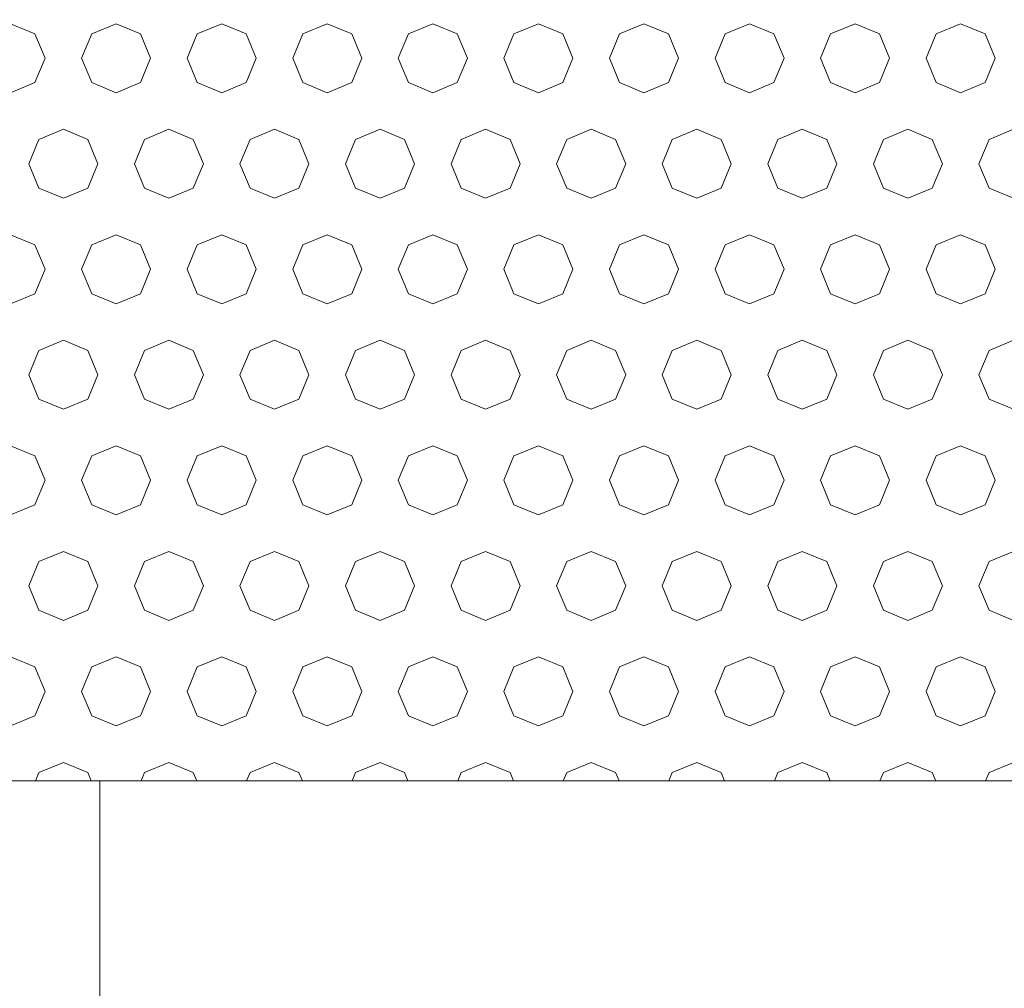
# Model space of a CAD drawing. Header units: millimetres. Extents: x 52659 to 1698020, y -10054 to 104697.
# Tile 192 of 256: x 201415 to 201881, y 13897 to 14356. Entities that reach past the tile are written whole.
import ezdxf

# ---------------------------------------------------------------- set-up
doc = ezdxf.new("R2010")
doc.units = ezdxf.units.MM
doc.header["$MEASUREMENT"] = 0
for name, color, linetype in [('02-04 BRISES SOLEIL FONCEES', 7, 'Continuous'), ('05-02 Cotation 200ème 100ème.Cotations', 7, 'Continuous'), ('Fenêtres ARCHICAD', 7, 'Continuous')]:
    doc.layers.add(name, color=color, linetype=linetype)
doc.styles.add('STYLE_GENERE_3', font='ARIALN.TTF')
doc.dimstyles.new('STYLE_GENERE__2', dxfattribs={"dimtxt": 200, "dimasz": 95, "dimexe": 0.18, "dimexo": 100, "dimgap": 0, "dimtad": 0, "dimlfac": 0.001, "dimzin": 0, "dimdsep": 46, "dimtxsty": 'STYLE_GENERE_3', "dimblk": 'ARROWHEAD_6', "dimblk1": 'ARROWHEAD_6', "dimblk2": 'ARROWHEAD_6', "dimcen": 0.09, "dimclrd": 7, "dimclre": 7, "dimclrt": 7, "dimazin": 0, "dimtfac": 1, "dimtdec": 4, "dimtmove": 0, "dimatfit": 3, "dimfxl": 1, "dimtolj": 1, "dimtzin": 0, "dimarcsym": 0})

# ---------------------------------------------------------------- blocks, each defined once
blk = doc.blocks.new('Élément de coupe_211_1', base_point=(131932.67, 5158.07))
at = {"layer": 'Fenêtres ARCHICAD', "color": 7, "linetype": 'Continuous', "lineweight": 5}
blk.add_line((201452.67, 13268.07), (201452.67, 13995.45), dxfattribs=at)
blk = doc.blocks.new('*X344', base_point=(131932.67, 5158.07))
at = {"layer": '02-04 BRISES SOLEIL FONCEES', "color": 7, "linetype": 'Continuous', "lineweight": 5}
for p, q in [((201421.98, 14349.44), (201410.42, 14354.23)), ((201460.42, 14354.23), (201448.85, 14349.44)), ((201471.98, 14349.44), (201460.42, 14354.23)), ((201510.42, 14354.23), (201498.85, 14349.44)), ((201521.98, 14349.44), (201510.42, 14354.23)), ((201560.42, 14354.23), (201548.85, 14349.44)), ((201571.98, 14349.44), (201560.42, 14354.23)), ((201610.42, 14354.23), (201598.85, 14349.44)), ((201621.98, 14349.44), (201610.42, 14354.23)), ((201660.42, 14354.23), (201648.85, 14349.44)), ((201671.98, 14349.44), (201660.42, 14354.23)), ((201710.42, 14354.23), (201698.85, 14349.44)), ((201721.98, 14349.44), (201710.42, 14354.23)), ((201760.42, 14354.23), (201748.85, 14349.44)), ((201771.98, 14349.44), (201760.42, 14354.23)), ((201810.42, 14354.23), (201798.85, 14349.44)), ((201821.98, 14349.44), (201810.42, 14354.23)), ((201860.42, 14354.23), (201848.85, 14349.44)), ((201871.98, 14349.44), (201860.42, 14354.23)), ((201426.77, 14337.88), (201421.98, 14349.44)), ((201448.85, 14349.44), (201444.07, 14337.88)), ((201476.77, 14337.88), (201471.98, 14349.44)), ((201498.85, 14349.44), (201494.07, 14337.88)), ((201526.77, 14337.88), (201521.98, 14349.44)), ((201548.85, 14349.44), (201544.07, 14337.88)), ((201576.77, 14337.88), (201571.98, 14349.44)), ((201598.85, 14349.44), (201594.07, 14337.88)), ((201626.77, 14337.88), (201621.98, 14349.44)), ((201648.85, 14349.44), (201644.07, 14337.88)), ((201676.77, 14337.88), (201671.98, 14349.44)), ((201698.85, 14349.44), (201694.07, 14337.88)), ((201726.77, 14337.88), (201721.98, 14349.44)), ((201748.85, 14349.44), (201744.07, 14337.88)), ((201776.77, 14337.88), (201771.98, 14349.44)), ((201798.85, 14349.44), (201794.07, 14337.88)), ((201826.77, 14337.88), (201821.98, 14349.44)), ((201848.85, 14349.44), (201844.07, 14337.88)), ((201876.77, 14337.88), (201871.98, 14349.44)), ((201421.98, 14326.32), (201426.77, 14337.88)), ((201444.07, 14337.88), (201448.85, 14326.32)), ((201471.98, 14326.32), (201476.77, 14337.88)), ((201494.07, 14337.88), (201498.85, 14326.32)), ((201521.98, 14326.32), (201526.77, 14337.88)), ((201544.07, 14337.88), (201548.85, 14326.32)), ((201571.98, 14326.32), (201576.77, 14337.88)), ((201594.07, 14337.88), (201598.85, 14326.32)), ((201621.98, 14326.32), (201626.77, 14337.88)), ((201644.07, 14337.88), (201648.85, 14326.32)), ((201671.98, 14326.32), (201676.77, 14337.88)), ((201694.07, 14337.88), (201698.85, 14326.32)), ((201721.98, 14326.32), (201726.77, 14337.88)), ((201744.07, 14337.88), (201748.85, 14326.32)), ((201771.98, 14326.32), (201776.77, 14337.88)), ((201794.07, 14337.88), (201798.85, 14326.32)), ((201821.98, 14326.32), (201826.77, 14337.88)), ((201844.07, 14337.88), (201848.85, 14326.32)), ((201871.98, 14326.32), (201876.77, 14337.88)), ((201410.42, 14321.53), (201421.98, 14326.32)), ((201448.85, 14326.32), (201460.42, 14321.53)), ((201460.42, 14321.53), (201471.98, 14326.32)), ((201498.85, 14326.32), (201510.42, 14321.53)), ((201510.42, 14321.53), (201521.98, 14326.32)), ((201548.85, 14326.32), (201560.42, 14321.53)), ((201560.42, 14321.53), (201571.98, 14326.32)), ((201598.85, 14326.32), (201610.42, 14321.53)), ((201610.42, 14321.53), (201621.98, 14326.32)), ((201648.85, 14326.32), (201660.42, 14321.53)), ((201660.42, 14321.53), (201671.98, 14326.32)), ((201698.85, 14326.32), (201710.42, 14321.53)), ((201710.42, 14321.53), (201721.98, 14326.32)), ((201748.85, 14326.32), (201760.42, 14321.53)), ((201760.42, 14321.53), (201771.98, 14326.32)), ((201798.85, 14326.32), (201810.42, 14321.53)), ((201810.42, 14321.53), (201821.98, 14326.32)), ((201848.85, 14326.32), (201860.42, 14321.53)), ((201860.42, 14321.53), (201871.98, 14326.32)), ((201435.42, 14304.23), (201423.85, 14299.44)), ((201446.98, 14299.44), (201435.42, 14304.23)), ((201485.42, 14304.23), (201473.85, 14299.44)), ((201496.98, 14299.44), (201485.42, 14304.23)), ((201535.42, 14304.23), (201523.85, 14299.44)), ((201546.98, 14299.44), (201535.42, 14304.23)), ((201585.42, 14304.23), (201573.85, 14299.44)), ((201596.98, 14299.44), (201585.42, 14304.23)), ((201635.42, 14304.23), (201623.85, 14299.44)), ((201646.98, 14299.44), (201635.42, 14304.23)), ((201685.42, 14304.23), (201673.85, 14299.44)), ((201696.98, 14299.44), (201685.42, 14304.23)), ((201735.42, 14304.23), (201723.85, 14299.44)), ((201746.98, 14299.44), (201735.42, 14304.23)), ((201785.42, 14304.23), (201773.85, 14299.44)), ((201796.98, 14299.44), (201785.42, 14304.23)), ((201835.42, 14304.23), (201823.85, 14299.44)), ((201846.98, 14299.44), (201835.42, 14304.23)), ((201885.42, 14304.23), (201873.85, 14299.44)), ((201423.85, 14299.44), (201419.07, 14287.88)), ((201451.77, 14287.88), (201446.98, 14299.44)), ((201473.85, 14299.44), (201469.07, 14287.88)), ((201501.77, 14287.88), (201496.98, 14299.44)), ((201523.85, 14299.44), (201519.07, 14287.88)), ((201551.77, 14287.88), (201546.98, 14299.44)), ((201573.85, 14299.44), (201569.07, 14287.88)), ((201601.77, 14287.88), (201596.98, 14299.44)), ((201623.85, 14299.44), (201619.07, 14287.88)), ((201651.77, 14287.88), (201646.98, 14299.44)), ((201673.85, 14299.44), (201669.07, 14287.88)), ((201701.77, 14287.88), (201696.98, 14299.44)), ((201723.85, 14299.44), (201719.07, 14287.88)), ((201751.77, 14287.88), (201746.98, 14299.44)), ((201773.85, 14299.44), (201769.07, 14287.88)), ((201801.77, 14287.88), (201796.98, 14299.44)), ((201823.85, 14299.44), (201819.07, 14287.88)), ((201851.77, 14287.88), (201846.98, 14299.44)), ((201873.85, 14299.44), (201869.07, 14287.88)), ((201419.07, 14287.88), (201423.85, 14276.32)), ((201446.98, 14276.32), (201451.77, 14287.88)), ((201469.07, 14287.88), (201473.85, 14276.32)), ((201496.98, 14276.32), (201501.77, 14287.88)), ((201519.07, 14287.88), (201523.85, 14276.32)), ((201546.98, 14276.32), (201551.77, 14287.88)), ((201569.07, 14287.88), (201573.85, 14276.32)), ((201596.98, 14276.32), (201601.77, 14287.88)), ((201619.07, 14287.88), (201623.85, 14276.32)), ((201646.98, 14276.32), (201651.77, 14287.88)), ((201669.07, 14287.88), (201673.85, 14276.32)), ((201696.98, 14276.32), (201701.77, 14287.88)), ((201719.07, 14287.88), (201723.85, 14276.32)), ((201746.98, 14276.32), (201751.77, 14287.88)), ((201769.07, 14287.88), (201773.85, 14276.32)), ((201796.98, 14276.32), (201801.77, 14287.88)), ((201819.07, 14287.88), (201823.85, 14276.32)), ((201846.98, 14276.32), (201851.77, 14287.88)), ((201869.07, 14287.88), (201873.85, 14276.32)), ((201423.85, 14276.32), (201435.42, 14271.53)), ((201435.42, 14271.53), (201446.98, 14276.32)), ((201473.85, 14276.32), (201485.42, 14271.53)), ((201485.42, 14271.53), (201496.98, 14276.32)), ((201523.85, 14276.32), (201535.42, 14271.53)), ((201535.42, 14271.53), (201546.98, 14276.32)), ((201573.85, 14276.32), (201585.42, 14271.53)), ((201585.42, 14271.53), (201596.98, 14276.32)), ((201623.85, 14276.32), (201635.42, 14271.53)), ((201635.42, 14271.53), (201646.98, 14276.32)), ((201673.85, 14276.32), (201685.42, 14271.53)), ((201685.42, 14271.53), (201696.98, 14276.32)), ((201723.85, 14276.32), (201735.42, 14271.53)), ((201735.42, 14271.53), (201746.98, 14276.32)), ((201773.85, 14276.32), (201785.42, 14271.53)), ((201785.42, 14271.53), (201796.98, 14276.32)), ((201823.85, 14276.32), (201835.42, 14271.53)), ((201835.42, 14271.53), (201846.98, 14276.32)), ((201873.85, 14276.32), (201885.42, 14271.53)), ((201421.98, 14249.44), (201410.42, 14254.23)), ((201460.42, 14254.23), (201448.85, 14249.44)), ((201471.98, 14249.44), (201460.42, 14254.23)), ((201510.42, 14254.23), (201498.85, 14249.44)), ((201521.98, 14249.44), (201510.42, 14254.23)), ((201560.42, 14254.23), (201548.85, 14249.44)), ((201571.98, 14249.44), (201560.42, 14254.23)), ((201610.42, 14254.23), (201598.85, 14249.44)), ((201621.98, 14249.44), (201610.42, 14254.23)), ((201660.42, 14254.23), (201648.85, 14249.44)), ((201671.98, 14249.44), (201660.42, 14254.23)), ((201710.42, 14254.23), (201698.85, 14249.44)), ((201721.98, 14249.44), (201710.42, 14254.23)), ((201760.42, 14254.23), (201748.85, 14249.44)), ((201771.98, 14249.44), (201760.42, 14254.23)), ((201810.42, 14254.23), (201798.85, 14249.44)), ((201821.98, 14249.44), (201810.42, 14254.23)), ((201860.42, 14254.23), (201848.85, 14249.44)), ((201871.98, 14249.44), (201860.42, 14254.23)), ((201426.77, 14237.88), (201421.98, 14249.44)), ((201448.85, 14249.44), (201444.07, 14237.88)), ((201476.77, 14237.88), (201471.98, 14249.44)), ((201498.85, 14249.44), (201494.07, 14237.88)), ((201526.77, 14237.88), (201521.98, 14249.44)), ((201548.85, 14249.44), (201544.07, 14237.88)), ((201576.77, 14237.88), (201571.98, 14249.44)), ((201598.85, 14249.44), (201594.07, 14237.88)), ((201626.77, 14237.88), (201621.98, 14249.44)), ((201648.85, 14249.44), (201644.07, 14237.88)), ((201676.77, 14237.88), (201671.98, 14249.44)), ((201698.85, 14249.44), (201694.07, 14237.88)), ((201726.77, 14237.88), (201721.98, 14249.44)), ((201748.85, 14249.44), (201744.07, 14237.88)), ((201776.77, 14237.88), (201771.98, 14249.44)), ((201798.85, 14249.44), (201794.07, 14237.88)), ((201826.77, 14237.88), (201821.98, 14249.44)), ((201848.85, 14249.44), (201844.07, 14237.88)), ((201876.77, 14237.88), (201871.98, 14249.44)), ((201421.98, 14226.32), (201426.77, 14237.88)), ((201444.07, 14237.88), (201448.85, 14226.32)), ((201471.98, 14226.32), (201476.77, 14237.88)), ((201494.07, 14237.88), (201498.85, 14226.32)), ((201521.98, 14226.32), (201526.77, 14237.88)), ((201544.07, 14237.88), (201548.85, 14226.32)), ((201571.98, 14226.32), (201576.77, 14237.88)), ((201594.07, 14237.88), (201598.85, 14226.32)), ((201621.98, 14226.32), (201626.77, 14237.88)), ((201644.07, 14237.88), (201648.85, 14226.32)), ((201671.98, 14226.32), (201676.77, 14237.88)), ((201694.07, 14237.88), (201698.85, 14226.32)), ((201721.98, 14226.32), (201726.77, 14237.88)), ((201744.07, 14237.88), (201748.85, 14226.32)), ((201771.98, 14226.32), (201776.77, 14237.88)), ((201794.07, 14237.88), (201798.85, 14226.32)), ((201821.98, 14226.32), (201826.77, 14237.88)), ((201844.07, 14237.88), (201848.85, 14226.32)), ((201871.98, 14226.32), (201876.77, 14237.88)), ((201410.42, 14221.53), (201421.98, 14226.32)), ((201448.85, 14226.32), (201460.42, 14221.53)), ((201460.42, 14221.53), (201471.98, 14226.32)), ((201498.85, 14226.32), (201510.42, 14221.53)), ((201510.42, 14221.53), (201521.98, 14226.32)), ((201548.85, 14226.32), (201560.42, 14221.53)), ((201560.42, 14221.53), (201571.98, 14226.32)), ((201598.85, 14226.32), (201610.42, 14221.53)), ((201610.42, 14221.53), (201621.98, 14226.32)), ((201648.85, 14226.32), (201660.42, 14221.53)), ((201660.42, 14221.53), (201671.98, 14226.32)), ((201698.85, 14226.32), (201710.42, 14221.53)), ((201710.42, 14221.53), (201721.98, 14226.32)), ((201748.85, 14226.32), (201760.42, 14221.53)), ((201760.42, 14221.53), (201771.98, 14226.32)), ((201798.85, 14226.32), (201810.42, 14221.53)), ((201810.42, 14221.53), (201821.98, 14226.32)), ((201848.85, 14226.32), (201860.42, 14221.53)), ((201860.42, 14221.53), (201871.98, 14226.32)), ((201435.42, 14204.23), (201423.85, 14199.44)), ((201446.98, 14199.44), (201435.42, 14204.23)), ((201485.42, 14204.23), (201473.85, 14199.44)), ((201496.98, 14199.44), (201485.42, 14204.23)), ((201535.42, 14204.23), (201523.85, 14199.44)), ((201546.98, 14199.44), (201535.42, 14204.23)), ((201585.42, 14204.23), (201573.85, 14199.44)), ((201596.98, 14199.44), (201585.42, 14204.23)), ((201635.42, 14204.23), (201623.85, 14199.44)), ((201646.98, 14199.44), (201635.42, 14204.23)), ((201685.42, 14204.23), (201673.85, 14199.44)), ((201696.98, 14199.44), (201685.42, 14204.23)), ((201735.42, 14204.23), (201723.85, 14199.44)), ((201746.98, 14199.44), (201735.42, 14204.23)), ((201785.42, 14204.23), (201773.85, 14199.44)), ((201796.98, 14199.44), (201785.42, 14204.23)), ((201835.42, 14204.23), (201823.85, 14199.44)), ((201846.98, 14199.44), (201835.42, 14204.23)), ((201885.42, 14204.23), (201873.85, 14199.44)), ((201423.85, 14199.44), (201419.07, 14187.88)), ((201451.77, 14187.88), (201446.98, 14199.44)), ((201473.85, 14199.44), (201469.07, 14187.88)), ((201501.77, 14187.88), (201496.98, 14199.44)), ((201523.85, 14199.44), (201519.07, 14187.88)), ((201551.77, 14187.88), (201546.98, 14199.44)), ((201573.85, 14199.44), (201569.07, 14187.88)), ((201601.77, 14187.88), (201596.98, 14199.44)), ((201623.85, 14199.44), (201619.07, 14187.88)), ((201651.77, 14187.88), (201646.98, 14199.44)), ((201673.85, 14199.44), (201669.07, 14187.88)), ((201701.77, 14187.88), (201696.98, 14199.44)), ((201723.85, 14199.44), (201719.07, 14187.88)), ((201751.77, 14187.88), (201746.98, 14199.44)), ((201773.85, 14199.44), (201769.07, 14187.88)), ((201801.77, 14187.88), (201796.98, 14199.44)), ((201823.85, 14199.44), (201819.07, 14187.88)), ((201851.77, 14187.88), (201846.98, 14199.44)), ((201873.85, 14199.44), (201869.07, 14187.88)), ((201419.07, 14187.88), (201423.85, 14176.32)), ((201446.98, 14176.32), (201451.77, 14187.88)), ((201469.07, 14187.88), (201473.85, 14176.32)), ((201496.98, 14176.32), (201501.77, 14187.88)), ((201519.07, 14187.88), (201523.85, 14176.32)), ((201546.98, 14176.32), (201551.77, 14187.88)), ((201569.07, 14187.88), (201573.85, 14176.32)), ((201596.98, 14176.32), (201601.77, 14187.88)), ((201619.07, 14187.88), (201623.85, 14176.32)), ((201646.98, 14176.32), (201651.77, 14187.88)), ((201669.07, 14187.88), (201673.85, 14176.32)), ((201696.98, 14176.32), (201701.77, 14187.88)), ((201719.07, 14187.88), (201723.85, 14176.32)), ((201746.98, 14176.32), (201751.77, 14187.88)), ((201769.07, 14187.88), (201773.85, 14176.32)), ((201796.98, 14176.32), (201801.77, 14187.88)), ((201819.07, 14187.88), (201823.85, 14176.32)), ((201846.98, 14176.32), (201851.77, 14187.88)), ((201869.07, 14187.88), (201873.85, 14176.32)), ((201423.85, 14176.32), (201435.42, 14171.53)), ((201435.42, 14171.53), (201446.98, 14176.32)), ((201473.85, 14176.32), (201485.42, 14171.53)), ((201485.42, 14171.53), (201496.98, 14176.32)), ((201523.85, 14176.32), (201535.42, 14171.53)), ((201535.42, 14171.53), (201546.98, 14176.32)), ((201573.85, 14176.32), (201585.42, 14171.53)), ((201585.42, 14171.53), (201596.98, 14176.32)), ((201623.85, 14176.32), (201635.42, 14171.53)), ((201635.42, 14171.53), (201646.98, 14176.32)), ((201673.85, 14176.32), (201685.42, 14171.53)), ((201685.42, 14171.53), (201696.98, 14176.32)), ((201723.85, 14176.32), (201735.42, 14171.53)), ((201735.42, 14171.53), (201746.98, 14176.32)), ((201773.85, 14176.32), (201785.42, 14171.53)), ((201785.42, 14171.53), (201796.98, 14176.32)), ((201823.85, 14176.32), (201835.42, 14171.53)), ((201835.42, 14171.53), (201846.98, 14176.32)), ((201873.85, 14176.32), (201885.42, 14171.53)), ((201421.98, 14149.44), (201410.42, 14154.23)), ((201460.42, 14154.23), (201448.85, 14149.44)), ((201471.98, 14149.44), (201460.42, 14154.23)), ((201510.42, 14154.23), (201498.85, 14149.44)), ((201521.98, 14149.44), (201510.42, 14154.23)), ((201560.42, 14154.23), (201548.85, 14149.44)), ((201571.98, 14149.44), (201560.42, 14154.23)), ((201610.42, 14154.23), (201598.85, 14149.44)), ((201621.98, 14149.44), (201610.42, 14154.23)), ((201660.42, 14154.23), (201648.85, 14149.44)), ((201671.98, 14149.44), (201660.42, 14154.23)), ((201710.42, 14154.23), (201698.85, 14149.44)), ((201721.98, 14149.44), (201710.42, 14154.23)), ((201760.42, 14154.23), (201748.85, 14149.44)), ((201771.98, 14149.44), (201760.42, 14154.23)), ((201810.42, 14154.23), (201798.85, 14149.44)), ((201821.98, 14149.44), (201810.42, 14154.23)), ((201860.42, 14154.23), (201848.85, 14149.44)), ((201871.98, 14149.44), (201860.42, 14154.23)), ((201426.77, 14137.88), (201421.98, 14149.44)), ((201448.85, 14149.44), (201444.07, 14137.88)), ((201476.77, 14137.88), (201471.98, 14149.44)), ((201498.85, 14149.44), (201494.07, 14137.88)), ((201526.77, 14137.88), (201521.98, 14149.44)), ((201548.85, 14149.44), (201544.07, 14137.88)), ((201576.77, 14137.88), (201571.98, 14149.44)), ((201598.85, 14149.44), (201594.07, 14137.88)), ((201626.77, 14137.88), (201621.98, 14149.44)), ((201648.85, 14149.44), (201644.07, 14137.88)), ((201676.77, 14137.88), (201671.98, 14149.44)), ((201698.85, 14149.44), (201694.07, 14137.88)), ((201726.77, 14137.88), (201721.98, 14149.44)), ((201748.85, 14149.44), (201744.07, 14137.88)), ((201776.77, 14137.88), (201771.98, 14149.44)), ((201798.85, 14149.44), (201794.07, 14137.88)), ((201826.77, 14137.88), (201821.98, 14149.44)), ((201848.85, 14149.44), (201844.07, 14137.88)), ((201876.77, 14137.88), (201871.98, 14149.44)), ((201421.98, 14126.32), (201426.77, 14137.88)), ((201444.07, 14137.88), (201448.85, 14126.32)), ((201471.98, 14126.32), (201476.77, 14137.88)), ((201494.07, 14137.88), (201498.85, 14126.32)), ((201521.98, 14126.32), (201526.77, 14137.88)), ((201544.07, 14137.88), (201548.85, 14126.32)), ((201571.98, 14126.32), (201576.77, 14137.88)), ((201594.07, 14137.88), (201598.85, 14126.32)), ((201621.98, 14126.32), (201626.77, 14137.88)), ((201644.07, 14137.88), (201648.85, 14126.32)), ((201671.98, 14126.32), (201676.77, 14137.88)), ((201694.07, 14137.88), (201698.85, 14126.32)), ((201721.98, 14126.32), (201726.77, 14137.88)), ((201744.07, 14137.88), (201748.85, 14126.32)), ((201771.98, 14126.32), (201776.77, 14137.88)), ((201794.07, 14137.88), (201798.85, 14126.32)), ((201821.98, 14126.32), (201826.77, 14137.88)), ((201844.07, 14137.88), (201848.85, 14126.32)), ((201871.98, 14126.32), (201876.77, 14137.88)), ((201410.42, 14121.53), (201421.98, 14126.32)), ((201448.85, 14126.32), (201460.42, 14121.53)), ((201460.42, 14121.53), (201471.98, 14126.32)), ((201498.85, 14126.32), (201510.42, 14121.53)), ((201510.42, 14121.53), (201521.98, 14126.32)), ((201548.85, 14126.32), (201560.42, 14121.53)), ((201560.42, 14121.53), (201571.98, 14126.32)), ((201598.85, 14126.32), (201610.42, 14121.53)), ((201610.42, 14121.53), (201621.98, 14126.32)), ((201648.85, 14126.32), (201660.42, 14121.53)), ((201660.42, 14121.53), (201671.98, 14126.32)), ((201698.85, 14126.32), (201710.42, 14121.53)), ((201710.42, 14121.53), (201721.98, 14126.32)), ((201748.85, 14126.32), (201760.42, 14121.53)), ((201760.42, 14121.53), (201771.98, 14126.32)), ((201798.85, 14126.32), (201810.42, 14121.53)), ((201810.42, 14121.53), (201821.98, 14126.32)), ((201848.85, 14126.32), (201860.42, 14121.53)), ((201860.42, 14121.53), (201871.98, 14126.32)), ((201435.42, 14104.23), (201423.85, 14099.44)), ((201446.98, 14099.44), (201435.42, 14104.23)), ((201485.42, 14104.23), (201473.85, 14099.44)), ((201496.98, 14099.44), (201485.42, 14104.23)), ((201535.42, 14104.23), (201523.85, 14099.44)), ((201546.98, 14099.44), (201535.42, 14104.23)), ((201585.42, 14104.23), (201573.85, 14099.44)), ((201596.98, 14099.44), (201585.42, 14104.23)), ((201635.42, 14104.23), (201623.85, 14099.44)), ((201646.98, 14099.44), (201635.42, 14104.23)), ((201685.42, 14104.23), (201673.85, 14099.44)), ((201696.98, 14099.44), (201685.42, 14104.23)), ((201735.42, 14104.23), (201723.85, 14099.44)), ((201746.98, 14099.44), (201735.42, 14104.23)), ((201785.42, 14104.23), (201773.85, 14099.44)), ((201796.98, 14099.44), (201785.42, 14104.23)), ((201835.42, 14104.23), (201823.85, 14099.44)), ((201846.98, 14099.44), (201835.42, 14104.23)), ((201885.42, 14104.23), (201873.85, 14099.44)), ((201423.85, 14099.44), (201419.07, 14087.88)), ((201451.77, 14087.88), (201446.98, 14099.44)), ((201473.85, 14099.44), (201469.07, 14087.88)), ((201501.77, 14087.88), (201496.98, 14099.44)), ((201523.85, 14099.44), (201519.07, 14087.88)), ((201551.77, 14087.88), (201546.98, 14099.44)), ((201573.85, 14099.44), (201569.07, 14087.88)), ((201601.77, 14087.88), (201596.98, 14099.44)), ((201623.85, 14099.44), (201619.07, 14087.88)), ((201651.77, 14087.88), (201646.98, 14099.44)), ((201673.85, 14099.44), (201669.07, 14087.88)), ((201701.77, 14087.88), (201696.98, 14099.44)), ((201723.85, 14099.44), (201719.07, 14087.88)), ((201751.77, 14087.88), (201746.98, 14099.44)), ((201773.85, 14099.44), (201769.07, 14087.88)), ((201801.77, 14087.88), (201796.98, 14099.44)), ((201823.85, 14099.44), (201819.07, 14087.88)), ((201851.77, 14087.88), (201846.98, 14099.44)), ((201873.85, 14099.44), (201869.07, 14087.88)), ((201419.07, 14087.88), (201423.85, 14076.32)), ((201446.98, 14076.32), (201451.77, 14087.88)), ((201469.07, 14087.88), (201473.85, 14076.32)), ((201496.98, 14076.32), (201501.77, 14087.88)), ((201519.07, 14087.88), (201523.85, 14076.32)), ((201546.98, 14076.32), (201551.77, 14087.88)), ((201569.07, 14087.88), (201573.85, 14076.32)), ((201596.98, 14076.32), (201601.77, 14087.88)), ((201619.07, 14087.88), (201623.85, 14076.32)), ((201646.98, 14076.32), (201651.77, 14087.88)), ((201669.07, 14087.88), (201673.85, 14076.32)), ((201696.98, 14076.32), (201701.77, 14087.88)), ((201719.07, 14087.88), (201723.85, 14076.32)), ((201746.98, 14076.32), (201751.77, 14087.88)), ((201769.07, 14087.88), (201773.85, 14076.32)), ((201796.98, 14076.32), (201801.77, 14087.88)), ((201819.07, 14087.88), (201823.85, 14076.32)), ((201846.98, 14076.32), (201851.77, 14087.88)), ((201869.07, 14087.88), (201873.85, 14076.32)), ((201423.85, 14076.32), (201435.42, 14071.53)), ((201435.42, 14071.53), (201446.98, 14076.32)), ((201473.85, 14076.32), (201485.42, 14071.53)), ((201485.42, 14071.53), (201496.98, 14076.32)), ((201523.85, 14076.32), (201535.42, 14071.53)), ((201535.42, 14071.53), (201546.98, 14076.32)), ((201573.85, 14076.32), (201585.42, 14071.53)), ((201585.42, 14071.53), (201596.98, 14076.32)), ((201623.85, 14076.32), (201635.42, 14071.53)), ((201635.42, 14071.53), (201646.98, 14076.32)), ((201673.85, 14076.32), (201685.42, 14071.53)), ((201685.42, 14071.53), (201696.98, 14076.32)), ((201723.85, 14076.32), (201735.42, 14071.53)), ((201735.42, 14071.53), (201746.98, 14076.32)), ((201773.85, 14076.32), (201785.42, 14071.53)), ((201785.42, 14071.53), (201796.98, 14076.32)), ((201823.85, 14076.32), (201835.42, 14071.53)), ((201835.42, 14071.53), (201846.98, 14076.32)), ((201873.85, 14076.32), (201885.42, 14071.53)), ((201421.98, 14049.44), (201410.42, 14054.23)), ((201460.42, 14054.23), (201448.85, 14049.44)), ((201471.98, 14049.44), (201460.42, 14054.23)), ((201510.42, 14054.23), (201498.85, 14049.44)), ((201521.98, 14049.44), (201510.42, 14054.23)), ((201560.42, 14054.23), (201548.85, 14049.44)), ((201571.98, 14049.44), (201560.42, 14054.23)), ((201610.42, 14054.23), (201598.85, 14049.44)), ((201621.98, 14049.44), (201610.42, 14054.23)), ((201660.42, 14054.23), (201648.85, 14049.44)), ((201671.98, 14049.44), (201660.42, 14054.23)), ((201710.42, 14054.23), (201698.85, 14049.44)), ((201721.98, 14049.44), (201710.42, 14054.23)), ((201760.42, 14054.23), (201748.85, 14049.44)), ((201771.98, 14049.44), (201760.42, 14054.23)), ((201810.42, 14054.23), (201798.85, 14049.44)), ((201821.98, 14049.44), (201810.42, 14054.23)), ((201860.42, 14054.23), (201848.85, 14049.44)), ((201871.98, 14049.44), (201860.42, 14054.23)), ((201426.77, 14037.88), (201421.98, 14049.44)), ((201448.85, 14049.44), (201444.07, 14037.88)), ((201476.77, 14037.88), (201471.98, 14049.44)), ((201498.85, 14049.44), (201494.07, 14037.88)), ((201526.77, 14037.88), (201521.98, 14049.44)), ((201548.85, 14049.44), (201544.07, 14037.88)), ((201576.77, 14037.88), (201571.98, 14049.44)), ((201598.85, 14049.44), (201594.07, 14037.88)), ((201626.77, 14037.88), (201621.98, 14049.44)), ((201648.85, 14049.44), (201644.07, 14037.88)), ((201676.77, 14037.88), (201671.98, 14049.44)), ((201698.85, 14049.44), (201694.07, 14037.88)), ((201726.77, 14037.88), (201721.98, 14049.44)), ((201748.85, 14049.44), (201744.07, 14037.88)), ((201776.77, 14037.88), (201771.98, 14049.44)), ((201798.85, 14049.44), (201794.07, 14037.88)), ((201826.77, 14037.88), (201821.98, 14049.44)), ((201848.85, 14049.44), (201844.07, 14037.88)), ((201876.77, 14037.88), (201871.98, 14049.44)), ((201421.98, 14026.32), (201426.77, 14037.88)), ((201444.07, 14037.88), (201448.85, 14026.32)), ((201471.98, 14026.32), (201476.77, 14037.88)), ((201494.07, 14037.88), (201498.85, 14026.32)), ((201521.98, 14026.32), (201526.77, 14037.88)), ((201544.07, 14037.88), (201548.85, 14026.32)), ((201571.98, 14026.32), (201576.77, 14037.88)), ((201594.07, 14037.88), (201598.85, 14026.32)), ((201621.98, 14026.32), (201626.77, 14037.88)), ((201644.07, 14037.88), (201648.85, 14026.32)), ((201671.98, 14026.32), (201676.77, 14037.88)), ((201694.07, 14037.88), (201698.85, 14026.32)), ((201721.98, 14026.32), (201726.77, 14037.88)), ((201744.07, 14037.88), (201748.85, 14026.32)), ((201771.98, 14026.32), (201776.77, 14037.88)), ((201794.07, 14037.88), (201798.85, 14026.32)), ((201821.98, 14026.32), (201826.77, 14037.88)), ((201844.07, 14037.88), (201848.85, 14026.32)), ((201871.98, 14026.32), (201876.77, 14037.88)), ((201410.42, 14021.53), (201421.98, 14026.32)), ((201448.85, 14026.32), (201460.42, 14021.53)), ((201460.42, 14021.53), (201471.98, 14026.32)), ((201498.85, 14026.32), (201510.42, 14021.53)), ((201510.42, 14021.53), (201521.98, 14026.32)), ((201548.85, 14026.32), (201560.42, 14021.53)), ((201560.42, 14021.53), (201571.98, 14026.32)), ((201598.85, 14026.32), (201610.42, 14021.53)), ((201610.42, 14021.53), (201621.98, 14026.32)), ((201648.85, 14026.32), (201660.42, 14021.53)), ((201660.42, 14021.53), (201671.98, 14026.32)), ((201698.85, 14026.32), (201710.42, 14021.53)), ((201710.42, 14021.53), (201721.98, 14026.32)), ((201748.85, 14026.32), (201760.42, 14021.53)), ((201760.42, 14021.53), (201771.98, 14026.32)), ((201798.85, 14026.32), (201810.42, 14021.53)), ((201810.42, 14021.53), (201821.98, 14026.32)), ((201848.85, 14026.32), (201860.42, 14021.53)), ((201860.42, 14021.53), (201871.98, 14026.32)), ((201435.42, 14004.23), (201423.85, 13999.44)), ((201446.98, 13999.44), (201435.42, 14004.23)), ((201485.42, 14004.23), (201473.85, 13999.44)), ((201496.98, 13999.44), (201485.42, 14004.23)), ((201535.42, 14004.23), (201523.85, 13999.44)), ((201546.98, 13999.44), (201535.42, 14004.23)), ((201585.42, 14004.23), (201573.85, 13999.44)), ((201596.98, 13999.44), (201585.42, 14004.23)), ((201635.42, 14004.23), (201623.85, 13999.44)), ((201646.98, 13999.44), (201635.42, 14004.23)), ((201685.42, 14004.23), (201673.85, 13999.44)), ((201696.98, 13999.44), (201685.42, 14004.23)), ((201735.42, 14004.23), (201723.85, 13999.44)), ((201746.98, 13999.44), (201735.42, 14004.23)), ((201785.42, 14004.23), (201773.85, 13999.44)), ((201796.98, 13999.44), (201785.42, 14004.23)), ((201835.42, 14004.23), (201823.85, 13999.44)), ((201846.98, 13999.44), (201835.42, 14004.23)), ((201885.42, 14004.23), (201873.85, 13999.44)), ((201423.85, 13999.44), (201422.2, 13995.45)), ((201448.63, 13995.45), (201446.98, 13999.44)), ((201473.85, 13999.44), (201472.2, 13995.45)), ((201498.63, 13995.45), (201496.98, 13999.44)), ((201523.85, 13999.44), (201522.2, 13995.45)), ((201548.63, 13995.45), (201546.98, 13999.44)), ((201573.85, 13999.44), (201572.2, 13995.45)), ((201598.63, 13995.45), (201596.98, 13999.44)), ((201623.85, 13999.44), (201622.2, 13995.45)), ((201648.63, 13995.45), (201646.98, 13999.44)), ((201673.85, 13999.44), (201672.2, 13995.45)), ((201698.63, 13995.45), (201696.98, 13999.44)), ((201723.85, 13999.44), (201722.2, 13995.45)), ((201748.63, 13995.45), (201746.98, 13999.44)), ((201773.85, 13999.44), (201772.2, 13995.45)), ((201798.63, 13995.45), (201796.98, 13999.44)), ((201823.85, 13999.44), (201822.2, 13995.45)), ((201848.63, 13995.45), (201846.98, 13999.44)), ((201873.85, 13999.44), (201872.2, 13995.45))]:
    blk.add_line(p, q, dxfattribs=at)
blk = doc.blocks.new('Élément de coupe_321_1', base_point=(131932.67, 5158.07))
at = {"layer": '02-04 BRISES SOLEIL FONCEES', "color": 7, "linetype": 'Continuous', "lineweight": 9}
blk.add_line((200542.67, 13995.45), (202300.76, 13995.45), dxfattribs=at)
at = {"layer": '02-04 BRISES SOLEIL FONCEES', "lineweight": 0}
blk.add_blockref('*X344', (131932.67, 5158.07), dxfattribs=at)
blk = doc.blocks.new('*D729', base_point=(131932.67, 5158.07))
at = {"layer": '05-02 Cotation 200ème 100ème.Cotations', "color": 7, "linetype": 'Continuous', "lineweight": 25, "transparency": 16777216}
for p, q in [((187874.44, 14458.07), (187974.44, 14358.07)), ((187874.44, 13160.07), (187974.44, 13060.07))]:
    blk.add_line(p, q, dxfattribs=at)
at = {"layer": '05-02 Cotation 200ème 100ème.Cotations', "color": 7, "linetype": 'Continuous', "lineweight": 13, "transparency": 16777216}
for p, q in [((188018.19, 14408.07), (187830.69, 14408.07)), ((187924.44, 14007.95), (187924.44, 14408.07)), ((187924.44, 13110.07), (187924.44, 13510.2)), ((188018.19, 13110.07), (187830.69, 13110.07))]:
    blk.add_line(p, q, dxfattribs=at)
at = {"layer": '05-02 Cotation 200ème 100ème.Cotations', "color": 7, "lineweight": 9, "transparency": 16777216, "char_height": 200, "attachment_point": 7, "rotation": 90, "style": 'STYLE_GENERE_3'}
for s, insert in [('\\A1;0,40', (187881.59, 14381.77)), ('\\A1;1,30', (188024.44, 13535.07))]:
    blk.add_mtext(s, dxfattribs=dict(at, insert=insert))
blk = doc.blocks.new('ARROWHEAD_6')
at = {"color": 0, "linetype": 'Continuous', "lineweight": 0}
for p, q in [((-0.5, -0.5), (0.5, 0.5)), ((0, 0), (-1, 0))]:
    blk.add_line(p, q, dxfattribs=at)
blk = doc.blocks.new('*D744', base_point=(131932.67, 5158.07))
at = {"layer": '05-02 Cotation 200ème 100ème.Cotations', "color": 7, "linetype": 'Continuous', "lineweight": 25, "transparency": 16777216}
for p, q in [((165280.71, 14458.07), (165380.71, 14358.07)), ((165280.71, 11412.6), (165380.71, 11312.6))]:
    blk.add_line(p, q, dxfattribs=at)
at = {"layer": '05-02 Cotation 200ème 100ème.Cotations', "color": 7, "linetype": 'Continuous', "lineweight": 13, "transparency": 16777216}
for p, q in [((165424.46, 14408.07), (165236.96, 14408.07)), ((165330.71, 13134.21), (165330.71, 14408.07)), ((165330.71, 11362.6), (165330.71, 12636.46)), ((165424.46, 11362.6), (165236.96, 11362.6))]:
    blk.add_line(p, q, dxfattribs=at)
at = {"layer": '05-02 Cotation 200ème 100ème.Cotations', "color": 7, "lineweight": 9, "transparency": 16777216, "char_height": 200, "attachment_point": 7, "rotation": 90, "style": 'STYLE_GENERE_3'}
for s, insert in [('\\A1;0,40', (165287.85, 14381.77)), ('\\A1;3,05', (165430.71, 12661.33))]:
    blk.add_mtext(s, dxfattribs=dict(at, insert=insert))
blk = doc.blocks.new('*D764', base_point=(131932.67, 5158.07))
at = {"layer": '05-02 Cotation 200ème 100ème.Cotations', "color": 7, "linetype": 'Continuous', "lineweight": 25, "transparency": 16777216}
for p, q in [((135853.9, 14458.07), (135953.9, 14358.07)), ((135853.9, 11412.6), (135953.9, 11312.6))]:
    blk.add_line(p, q, dxfattribs=at)
at = {"layer": '05-02 Cotation 200ème 100ème.Cotations', "color": 7, "linetype": 'Continuous', "lineweight": 13, "transparency": 16777216}
for p, q in [((135997.65, 14408.07), (135810.15, 14408.07)), ((135903.9, 13134.21), (135903.9, 14408.07)), ((135903.9, 11362.6), (135903.9, 12636.46)), ((135997.65, 11362.6), (135810.15, 11362.6))]:
    blk.add_line(p, q, dxfattribs=at)
at = {"layer": '05-02 Cotation 200ème 100ème.Cotations', "color": 7, "lineweight": 9, "transparency": 16777216, "char_height": 200, "attachment_point": 7, "rotation": 90, "style": 'STYLE_GENERE_3'}
for s, insert in [('\\A1;0,40', (135861.04, 14381.77)), ('\\A1;3,05', (136003.9, 12661.33))]:
    blk.add_mtext(s, dxfattribs=dict(at, insert=insert))

msp = doc.modelspace()

# ---------------------------------------------------------------- block references
at = {"layer": '02-04 BRISES SOLEIL FONCEES', "lineweight": 0}
msp.add_blockref('Élément de coupe_321_1', (131932.668, 5158.072), dxfattribs=at)
at = {"layer": 'Fenêtres ARCHICAD', "lineweight": 0}
msp.add_blockref('Élément de coupe_211_1', (131932.668, 5158.072), dxfattribs=at)

# ---------------------------------------------------------------- dimensions: what is measured, and where the dimension line sits
at = {"layer": '05-02 Cotation 200ème 100ème.Cotations', "color": 7, "linetype": 'Continuous', "lineweight": 13}
for base, p1, picture, middle in [((135903.901, 14408.072), (220897.887, 11362.595), '*D764', (135903.901, 12921.098)), ((165330.708, 14408.072), (220897.887, 11362.595), '*D744', (165330.708, 12921.098)), ((187924.443, 14408.072), (187327.961, 13110.072), '*D729', (187924.443, 13794.836))]:
    dim = msp.add_linear_dim(base=base, p1=p1, p2=(220602.668, 14408.072), angle=90, dimstyle='STYLE_GENERE__2', dxfattribs=at)
    dim.commit()
    dim.dimension.update_dxf_attribs({"geometry": picture, "text_midpoint": middle, "dimtype": 160, "text_rotation": 90})

doc.saveas('drawing.dxf')
